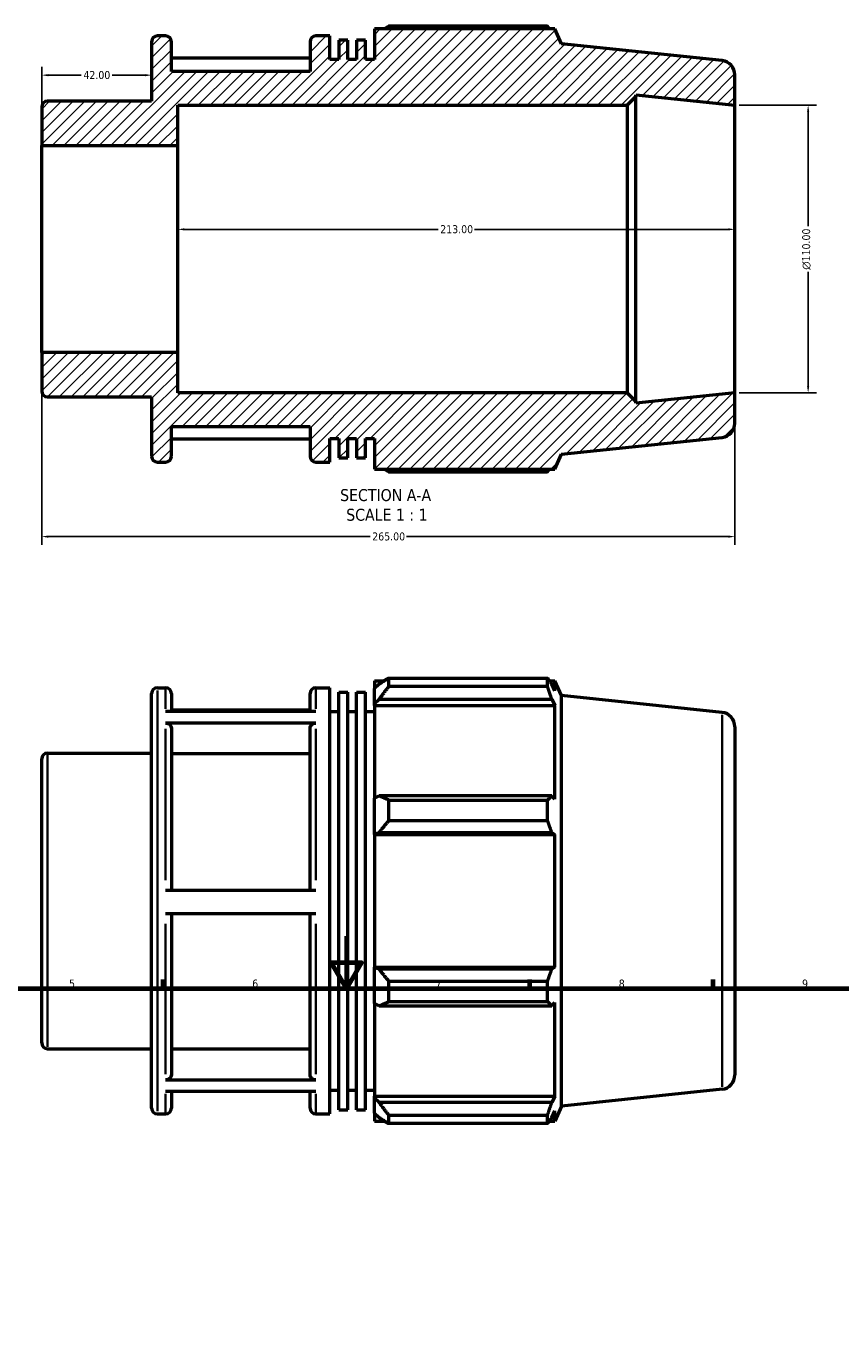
# Model space of a CAD drawing. Header units: millimetres. Extents: x -9 to 946, y -61 to 942.
# Tile 5 of 6: x 298 to 610, y 441 to 942. Entities that reach past the tile are written whole.
import ezdxf

# ---------------------------------------------------------------- set-up
doc = ezdxf.new("R2010")
doc.units = ezdxf.units.MM
for name, color, linetype, lineweight in [('Border (ANSI)', 7, 'Continuous', 70), ('Dimension (ANSI)', 7, 'Continuous', 25), ('Hatch (ANSI)', 7, 'Continuous', 18), ('Symbol (ANSI)', 7, 'Continuous', 25), ('Visible (ANSI)', 7, 'Continuous', 50), ('Visible Narrow (ANSI)', 7, 'Continuous', 35)]:
    doc.layers.add(name, color=color, linetype=linetype, lineweight=lineweight)
doc.styles.add('Label Text (ANSI)', font='tahoma.ttf')
doc.styles.add('Note Text (ANSI)', font='tahoma.ttf')
doc.dimstyles.new('Default - mm (ANSI)', dxfattribs={"dimtxt": 3.048, "dimasz": 2.5, "dimexe": 3.175, "dimexo": 1.6002, "dimgap": 0.8, "dimtad": 0, "dimtoh": 1, "dimrnd": 1e-08, "dimzin": 4, "dimdsep": 46, "dimtxsty": 'Note Text (ANSI)', "dimcen": 0.09, "dimdle": 10, "dimclrd": 256, "dimclre": 256, "dimclrt": 256, "dimadec": 1, "dimazin": 1, "dimtfac": 1, "dimtofl": 0, "dimtmove": 0, "dimatfit": 3, "dimfxl": 1, "dimtolj": 1, "dimtzin": 4, "dimlwd": -1, "dimlwe": -1, "dimarcsym": 0})

# ---------------------------------------------------------------- blocks, each defined once
blk = doc.blocks.new('Borders Default Border')
at = {"layer": 'Border (ANSI)'}
for p, q in [((350.42, 574), (350.42, 577.45)), ((490.58, 574), (490.58, 577.45)), ((560.67, 574), (560.67, 577.45))]:
    blk.add_line(p, q, dxfattribs=at)
at = {"layer": 'Border (ANSI)', "flags": 128}
for points in [[(420.5, 594), (420.5, 574), (414.73, 584), (426.27, 584), (420.5, 574)], [(20, 20), (20, 574), (821, 574), (821, 20), (20, 20)]]:
    blk.add_lwpolyline(points, dxfattribs=at)
at = {"layer": 'Border (ANSI)', "char_height": 3.05, "attachment_point": 7, "style": 'Note Text (ANSI)'}
for s, insert in [('5', (314.48, 574.34)), ('6', (384.49, 574.34)), ('7', (454.6, 574.4)), ('8', (524.63, 574.33)), ('9', (594.7, 574.34))]:
    blk.add_mtext(s, dxfattribs=dict(at, insert=insert))
blk = doc.blocks.new('*D7')
at = {"layer": 'Defpoints', "color": 0, "transparency": 16777216}
for p in [(346.03, 923.14), (346.03, 923.14), (304.03, 896.25)]:
    blk.add_point(p, dxfattribs=at)
at = {"layer": 'Dimension (ANSI)', "transparency": 16777216}
for p, q in [((304.03, 897.85), (304.03, 926.31)), ((306.53, 923.14), (319.15, 923.14)), ((343.53, 923.14), (330.92, 923.14))]:
    blk.add_line(p, q, dxfattribs=at)
for points in [[(306.53, 923.55), (306.53, 922.72), (304.03, 923.14)], [(343.53, 923.55), (343.53, 922.72), (346.03, 923.14)]]:
    blk.add_solid(points, dxfattribs=at)
at = {"layer": 'Dimension (ANSI)', "transparency": 16777216, "insert": (319.95, 924.72), "char_height": 3.048, "attachment_point": 1, "style": 'Note Text (ANSI)'}
blk.add_mtext('\\A1;42.00', dxfattribs=at)
blk = doc.blocks.new('*D8')
at = {"layer": 'Defpoints', "color": 0, "transparency": 16777216}
for p in [(356.03, 864.2), (356.03, 856.69), (569.03, 856.69)]:
    blk.add_point(p, dxfattribs=at)
at = {"layer": 'Dimension (ANSI)', "transparency": 16777216}
for p, q in [((358.53, 864.2), (455.57, 864.2)), ((566.53, 864.2), (469.49, 864.2))]:
    blk.add_line(p, q, dxfattribs=at)
for points in [[(358.53, 864.62), (358.53, 863.79), (356.03, 864.2)], [(566.53, 864.62), (566.53, 863.79), (569.03, 864.2)]]:
    blk.add_solid(points, dxfattribs=at)
at = {"layer": 'Dimension (ANSI)', "transparency": 16777216, "insert": (456.37, 865.79), "char_height": 3.048, "attachment_point": 1, "style": 'Note Text (ANSI)'}
blk.add_mtext('\\A1;213.00', dxfattribs=at)
blk = doc.blocks.new('*D9')
at = {"layer": 'Defpoints', "color": 0, "transparency": 16777216}
for p in [(569.03, 911.69), (569.03, 801.69), (597.03, 801.69)]:
    blk.add_point(p, dxfattribs=at)
at = {"layer": 'Dimension (ANSI)', "transparency": 16777216}
for p, q in [((570.63, 911.69), (600.21, 911.69)), ((597.03, 909.19), (597.03, 865.41)), ((597.03, 804.19), (597.03, 847.97)), ((570.63, 801.69), (600.21, 801.69))]:
    blk.add_line(p, q, dxfattribs=at)
for points in [[(596.61, 909.19), (597.45, 909.19), (597.03, 911.69)], [(596.61, 804.19), (597.45, 804.19), (597.03, 801.69)]]:
    blk.add_solid(points, dxfattribs=at)
at = {"layer": 'Dimension (ANSI)', "transparency": 16777216, "insert": (594.74, 848.77), "char_height": 3.048, "attachment_point": 1, "rotation": 90, "style": 'Note Text (ANSI)'}
blk.add_mtext('\\A1;\\fAIGDT|b0|i0;\\H3.0480;\\ln\\fTahoma|b0|i0;\\H3.0480;110.00', dxfattribs=at)
blk = doc.blocks.new('*D11')
at = {"layer": 'Defpoints', "color": 0, "transparency": 16777216}
for p in [(304.03, 817.13), (569.03, 801.69), (569.03, 746.76)]:
    blk.add_point(p, dxfattribs=at)
at = {"layer": 'Dimension (ANSI)', "transparency": 16777216}
for p, q in [((304.03, 815.53), (304.03, 743.58)), ((569.03, 800.09), (569.03, 743.58)), ((306.53, 746.76), (429.57, 746.76)), ((566.53, 746.76), (443.49, 746.76))]:
    blk.add_line(p, q, dxfattribs=at)
for points in [[(306.53, 747.18), (306.53, 746.34), (304.03, 746.76)], [(566.53, 747.18), (566.53, 746.34), (569.03, 746.76)]]:
    blk.add_solid(points, dxfattribs=at)
at = {"layer": 'Dimension (ANSI)', "transparency": 16777216, "insert": (430.37, 748.35), "char_height": 3.048, "attachment_point": 1, "style": 'Note Text (ANSI)'}
blk.add_mtext('\\A1;265.00', dxfattribs=at)

msp = doc.modelspace()

# ---------------------------------------------------------------- hatches: boundary and pattern name
at = {"layer": 'Hatch (ANSI)'}
h = msp.add_hatch(dxfattribs=at)
h.set_pattern_fill('ANSI31', color=256, scale=25.4, style=0)
h.set_pattern_definition([(45, (0, 0), (-2.245064, 2.245064), [])])
edge = h.paths.add_edge_path()
edge.add_ellipse((563.531, 790.144), major_axis=(0.575, -5.47), ratio=1, start_angle=0, end_angle=84)
edge.add_line((569.031, 790.144), (569.031, 801.692))
edge.add_line((569.031, 801.692), (531.174, 797.713))
edge.add_line((531.174, 797.713), (531.174, 798.392))
edge.add_line((531.174, 798.392), (527.874, 801.692))
edge.add_line((527.874, 801.692), (356.031, 801.692))
edge.add_line((356.031, 801.692), (356.031, 817.131))
edge.add_line((356.031, 817.131), (304.031, 817.131))
edge.add_line((304.031, 817.131), (304.031, 802.377))
edge.add_ellipse((306.231, 802.377), major_axis=(-2.2, 0), ratio=1, start_angle=0, end_angle=90)
edge.add_line((306.231, 800.177), (346.031, 800.177))
edge.add_line((346.031, 800.177), (346.031, 777.442))
edge.add_ellipse((348.231, 777.442), major_axis=(-2.2, 0), ratio=1, start_angle=0, end_angle=90)
edge.add_line((348.231, 775.242), (351.403, 775.242))
edge.add_ellipse((351.403, 777.442), major_axis=(0, -2.2), ratio=1, start_angle=0, end_angle=90)
edge.add_line((353.603, 777.442), (353.603, 788.817))
edge.add_line((353.603, 788.817), (406.603, 788.817))
edge.add_line((406.603, 788.817), (406.603, 777.442))
edge.add_ellipse((408.803, 777.442), major_axis=(-2.2, 0), ratio=1, start_angle=0, end_angle=90)
edge.add_line((408.803, 775.242), (414.174, 775.242))
edge.add_line((414.174, 775.242), (414.174, 784.292))
edge.add_line((414.174, 784.292), (417.586, 784.292))
edge.add_line((417.586, 784.292), (417.586, 776.871))
edge.add_line((417.586, 776.871), (420.997, 776.871))
edge.add_line((420.997, 776.871), (420.997, 784.292))
edge.add_line((420.997, 784.292), (424.408, 784.292))
edge.add_line((424.408, 784.292), (424.408, 776.871))
edge.add_line((424.408, 776.871), (427.82, 776.871))
edge.add_line((427.82, 776.871), (427.82, 784.292))
edge.add_line((427.82, 784.292), (431.231, 784.292))
edge.add_line((431.231, 784.292), (431.231, 772.527))
edge.add_line((431.231, 772.527), (500.243, 772.527))
edge.add_line((500.243, 772.527), (502.781, 778.228))
edge.add_line((502.781, 778.228), (564.106, 784.674))
edge = h.paths.add_edge_path()
edge.add_ellipse((563.531, 923.239), major_axis=(5.5, 0), ratio=1, start_angle=0, end_angle=84)
edge.add_line((564.106, 928.709), (502.781, 935.155))
edge.add_line((502.781, 935.155), (500.243, 940.857))
edge.add_line((500.243, 940.857), (431.231, 940.857))
edge.add_line((431.231, 940.857), (431.231, 929.092))
edge.add_line((431.231, 929.092), (427.82, 929.092))
edge.add_line((427.82, 929.092), (427.82, 936.513))
edge.add_line((427.82, 936.513), (424.408, 936.513))
edge.add_line((424.408, 936.513), (424.408, 929.092))
edge.add_line((424.408, 929.092), (420.997, 929.092))
edge.add_line((420.997, 929.092), (420.997, 936.513))
edge.add_line((420.997, 936.513), (417.586, 936.513))
edge.add_line((417.586, 936.513), (417.586, 929.092))
edge.add_line((417.586, 929.092), (414.174, 929.092))
edge.add_line((414.174, 929.092), (414.174, 938.142))
edge.add_line((414.174, 938.142), (408.803, 938.142))
edge.add_ellipse((408.803, 935.942), major_axis=(0, 2.2), ratio=1, start_angle=0, end_angle=90)
edge.add_line((406.603, 935.942), (406.603, 924.567))
edge.add_line((406.603, 924.567), (353.603, 924.567))
edge.add_line((353.603, 924.567), (353.603, 935.942))
edge.add_ellipse((351.403, 935.942), major_axis=(2.2, 0), ratio=1, start_angle=0, end_angle=90)
edge.add_line((351.403, 938.142), (348.231, 938.142))
edge.add_ellipse((348.231, 935.942), major_axis=(0, 2.2), ratio=1, start_angle=0, end_angle=90)
edge.add_line((346.031, 935.942), (346.031, 913.207))
edge.add_line((346.031, 913.207), (306.231, 913.207))
edge.add_ellipse((306.231, 911.007), major_axis=(0, 2.2), ratio=1, start_angle=0, end_angle=90)
edge.add_line((304.031, 911.007), (304.031, 896.252))
edge.add_line((304.031, 896.252), (356.031, 896.252))
edge.add_line((356.031, 896.252), (356.031, 911.692))
edge.add_line((356.031, 911.692), (527.874, 911.692))
edge.add_line((527.874, 911.692), (531.174, 914.992))
edge.add_line((531.174, 914.992), (531.174, 915.671))
edge.add_line((531.174, 915.671), (569.031, 911.692))
edge.add_line((569.031, 911.692), (569.031, 923.239))

# ---------------------------------------------------------------- linework, layer by layer
at = {"layer": 'Visible (ANSI)'}
for p, q in [((351.403, 938.142), (348.231, 938.142)), ((414.174, 938.142), (408.803, 938.142)), ((414.174, 929.092), (414.174, 938.142)), ((500.243, 940.857), (431.231, 940.857)), ((431.231, 940.857), (431.231, 929.092)), ((497.422, 941.846), (436.661, 941.846)), ((502.781, 935.155), (500.243, 940.857)), ((346.031, 935.942), (346.031, 913.207)), ((353.603, 924.567), (353.603, 935.942)), ((406.603, 935.942), (406.603, 924.567)), ((420.997, 936.513), (417.586, 936.513)), ((417.586, 936.513), (417.586, 929.092)), ((420.997, 929.092), (420.997, 936.513)), ((427.82, 936.513), (424.408, 936.513)), ((424.408, 936.513), (424.408, 929.092)), ((427.82, 929.092), (427.82, 936.513)), ((564.106, 928.709), (502.781, 935.155)), ((406.603, 929.575), (353.603, 929.575)), ((417.586, 929.092), (414.174, 929.092)), ((424.408, 929.092), (420.997, 929.092)), ((431.231, 929.092), (427.82, 929.092)), ((406.603, 924.567), (353.603, 924.567)), ((569.031, 911.692), (569.031, 923.239)), ((346.031, 913.207), (306.231, 913.207)), ((527.874, 911.692), (531.174, 914.992)), ((531.174, 914.992), (531.174, 915.671)), ((531.174, 915.671), (569.031, 911.692)), ((531.174, 798.392), (531.174, 914.992)), ((304.031, 911.007), (304.031, 896.252)), ((356.031, 896.252), (356.031, 911.692)), ((356.031, 911.692), (527.874, 911.692)), ((527.874, 911.692), (527.874, 801.692)), ((569.031, 801.692), (569.031, 911.692)), ((304.031, 896.252), (356.031, 896.252)), ((304.031, 817.131), (304.031, 896.252)), ((356.031, 817.131), (356.031, 896.252)), ((356.031, 817.131), (304.031, 817.131)), ((304.031, 817.131), (304.031, 802.377)), ((356.031, 801.692), (356.031, 817.131)), ((306.231, 800.177), (346.031, 800.177)), ((346.031, 800.177), (346.031, 777.442)), ((527.874, 801.692), (356.031, 801.692)), ((531.174, 798.392), (527.874, 801.692)), ((569.031, 801.692), (531.174, 797.713)), ((531.174, 797.713), (531.174, 798.392)), ((569.031, 790.144), (569.031, 801.692)), ((353.603, 777.442), (353.603, 788.817)), ((353.603, 788.817), (406.603, 788.817)), ((406.603, 788.817), (406.603, 777.442)), ((353.603, 784.194), (406.603, 784.194)), ((414.174, 775.242), (414.174, 784.292)), ((414.174, 784.292), (417.586, 784.292)), ((417.586, 784.292), (417.586, 776.871)), ((420.997, 776.871), (420.997, 784.292)), ((420.997, 784.292), (424.408, 784.292)), ((424.408, 784.292), (424.408, 776.871)), ((427.82, 776.871), (427.82, 784.292)), ((427.82, 784.292), (431.231, 784.292)), ((431.231, 784.292), (431.231, 772.527)), ((502.781, 778.228), (564.106, 784.674)), ((500.243, 772.527), (502.781, 778.228)), ((348.231, 775.242), (351.403, 775.242)), ((408.803, 775.242), (414.174, 775.242)), ((417.586, 776.871), (420.997, 776.871)), ((424.408, 776.871), (427.82, 776.871)), ((431.231, 772.527), (500.243, 772.527)), ((436.661, 771.538), (497.422, 771.538)), ((436.661, 692.679), (436.661, 689.406)), ((436.661, 692.679), (497.422, 692.679)), ((497.422, 689.406), (497.422, 692.679)), ((348.231, 688.975), (351.403, 688.975)), ((408.803, 688.975), (414.174, 688.975)), ((414.174, 526.075), (414.174, 688.975)), ((417.586, 527.704), (417.586, 687.346)), ((417.586, 687.346), (420.997, 687.346)), ((420.997, 527.704), (420.997, 687.346)), ((424.408, 527.704), (424.408, 687.346)), ((424.408, 687.346), (427.82, 687.346)), ((427.82, 527.704), (427.82, 687.346)), ((431.231, 691.69), (431.231, 688.657)), ((431.231, 691.69), (435.084, 691.69)), ((433.041, 690.384), (431.231, 688.657)), ((431.231, 682.983), (431.231, 688.657)), ((497.422, 689.406), (436.661, 689.406)), ((498.124, 691.69), (500.243, 691.69)), ((500.243, 687.794), (499.034, 690.384)), ((502.781, 685.988), (500.243, 691.69)), ((500.243, 687.794), (500.243, 691.69)), ((346.031, 528.275), (346.031, 686.775)), ((353.603, 686.775), (353.603, 680.022)), ((406.603, 680.022), (406.603, 686.775)), ((431.231, 682.983), (433.041, 684.588)), ((431.231, 682.18), (431.231, 682.983)), ((431.231, 682.18), (431.231, 646.806)), ((431.231, 682.18), (500.243, 682.18)), ((433.041, 684.588), (499.034, 684.588)), ((499.034, 684.588), (500.243, 682.18)), ((500.243, 646.388), (500.243, 682.18)), ((502.781, 529.061), (502.781, 685.988)), ((564.106, 679.542), (502.781, 685.988)), ((351.403, 680.022), (408.803, 680.022)), ((406.603, 680.408), (353.603, 680.408)), ((414.174, 679.925), (417.586, 679.925)), ((420.997, 679.925), (424.408, 679.925)), ((427.82, 679.925), (431.231, 679.925)), ((408.803, 675.456), (351.403, 675.456)), ((353.603, 673.547), (353.603, 611.623)), ((406.603, 611.623), (406.603, 673.547)), ((569.031, 674.072), (569.031, 540.977)), ((304.031, 553.21), (304.031, 661.84)), ((306.231, 664.04), (346.031, 664.04)), ((406.603, 663.674), (353.603, 663.674)), ((433.041, 647.641), (431.231, 646.806)), ((431.231, 633.106), (431.231, 646.806)), ((499.034, 647.641), (433.041, 647.641)), ((500.243, 646.388), (499.034, 647.641)), ((436.661, 646.069), (436.661, 638.168)), ((436.661, 646.069), (497.422, 646.069)), ((497.422, 638.168), (497.422, 646.069)), ((497.422, 638.168), (436.661, 638.168)), ((431.231, 633.106), (433.041, 633.65)), ((431.231, 632.834), (431.231, 633.106)), ((431.231, 632.834), (431.231, 582.216)), ((431.231, 632.834), (500.243, 632.834)), ((433.041, 633.65), (499.034, 633.65)), ((499.034, 633.65), (500.243, 632.834)), ((500.243, 582.216), (500.243, 632.834)), ((351.403, 611.623), (408.803, 611.623)), ((408.803, 602.573), (351.403, 602.573)), ((353.603, 602.573), (353.603, 541.033)), ((406.603, 541.033), (406.603, 602.573)), ((431.231, 581.944), (431.231, 582.216)), ((431.231, 582.216), (500.243, 582.216)), ((431.231, 568.244), (431.231, 581.944)), ((433.041, 581.399), (431.231, 581.944)), ((500.243, 582.216), (499.034, 581.399)), ((499.034, 581.399), (433.041, 581.399)), ((436.661, 576.881), (436.661, 568.98)), ((436.661, 576.881), (497.422, 576.881)), ((497.422, 568.98), (497.422, 576.881)), ((431.231, 568.244), (433.041, 567.408)), ((431.231, 568.244), (431.231, 532.869)), ((433.041, 567.408), (499.034, 567.408)), ((497.422, 568.98), (436.661, 568.98)), ((499.034, 567.408), (500.243, 568.662)), ((500.243, 532.869), (500.243, 568.662)), ((306.231, 551.01), (346.031, 551.01)), ((353.603, 550.9), (406.603, 550.9)), ((351.403, 539.126), (408.803, 539.126)), ((408.803, 534.642), (351.403, 534.642)), ((353.603, 534.642), (353.603, 528.275)), ((406.603, 528.275), (406.603, 534.642)), ((414.174, 535.125), (417.586, 535.125)), ((420.997, 535.125), (424.408, 535.125)), ((427.82, 535.125), (431.231, 535.125)), ((431.231, 532.067), (431.231, 532.869)), ((431.231, 532.869), (500.243, 532.869)), ((431.231, 526.392), (431.231, 532.067)), ((433.041, 530.461), (431.231, 532.067)), ((500.243, 532.869), (499.034, 530.461)), ((564.106, 535.507), (502.781, 529.061)), ((417.586, 527.704), (420.997, 527.704)), ((424.408, 527.704), (427.82, 527.704)), ((499.034, 530.461), (433.041, 530.461)), ((499.034, 524.666), (500.243, 527.255)), ((502.781, 529.061), (500.243, 523.36)), ((500.243, 523.36), (500.243, 527.255)), ((348.231, 526.075), (351.403, 526.075)), ((408.803, 526.075), (414.174, 526.075)), ((431.231, 526.392), (433.041, 524.666)), ((431.231, 526.392), (431.231, 523.36)), ((431.231, 523.36), (435.084, 523.36)), ((436.661, 525.643), (436.661, 522.371)), ((436.661, 525.643), (497.422, 525.643)), ((497.422, 522.371), (436.661, 522.371)), ((497.422, 522.371), (497.422, 525.643)), ((498.124, 523.36), (500.243, 523.36))]:
    msp.add_line(p, q, dxfattribs=at)
for centre, radius, start, end in [((348.231, 935.942), 2.2, 90, 180), ((351.403, 935.942), 2.2, 0, 90), ((408.803, 935.942), 2.2, 90, 180), ((563.531, 923.239), 5.5, 0, 84), ((306.231, 911.007), 2.2, 90, 180), ((306.231, 802.377), 2.2, 180, 270), ((563.531, 790.144), 5.5, 276, 0), ((348.231, 777.442), 2.2, 180, 270), ((351.403, 777.442), 2.2, 270, 0), ((408.803, 777.442), 2.2, 180, 270), ((348.231, 686.775), 2.2, 90, 180), ((351.403, 686.775), 2.2, 0, 90), ((408.803, 686.775), 2.2, 90, 180), ((563.531, 674.072), 5.5, 0, 84), ((306.231, 661.84), 2.2, 90, 180), ((306.231, 553.21), 2.2, 180, 270), ((563.531, 540.977), 5.5, 276, 0), ((348.231, 528.275), 2.2, 180, 270), ((351.403, 528.275), 2.2, 270, 0), ((408.803, 528.275), 2.2, 180, 270)]:
    msp.add_arc(centre, radius, start, end, dxfattribs=at)
for points, weights in [([(435.084, 940.857), (435.859, 941.347), (436.661, 941.846)], [1.01024924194, 1.01204582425, 1.01369539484]), ([(498.124, 940.857), (497.779, 941.347), (497.422, 941.846)], [1.00114266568, 1.00064529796, 1]), ([(436.661, 771.538), (435.859, 772.036), (435.084, 772.527)], [1.01369539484, 1.01204582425, 1.01024924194]), ([(497.422, 771.538), (497.779, 772.036), (498.124, 772.527)], [1, 1.00064529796, 1.00114266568]), ([(436.661, 692.679), (434.779, 691.508), (433.041, 690.384)], [1.01369539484, 1.00983178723, 1.00516169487]), ([(497.422, 692.679), (498.26, 691.508), (499.034, 690.384)], [1, 1.0015160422, 1.00221557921]), ([(433.041, 684.588), (434.779, 686.948), (436.661, 689.406)], [1.00516169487, 1.00983178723, 1.01369539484]), ([(499.034, 684.588), (498.26, 686.948), (497.422, 689.406)], [1.00221557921, 1.0015160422, 1]), ([(436.661, 646.069), (434.779, 646.871), (433.041, 647.641)], [1.01369539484, 1.00983178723, 1.00516169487]), ([(497.422, 646.069), (498.26, 646.871), (499.034, 647.641)], [1, 1.0015160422, 1.00221557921]), ([(433.041, 633.65), (434.779, 635.863), (436.661, 638.168)], [1.00516169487, 1.00983178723, 1.01369539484]), ([(499.034, 633.65), (498.26, 635.863), (497.422, 638.168)], [1.00221557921, 1.0015160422, 1]), ([(436.661, 576.881), (434.779, 579.186), (433.041, 581.399)], [1.01369539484, 1.00983178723, 1.00516169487]), ([(497.422, 576.881), (498.26, 579.186), (499.034, 581.399)], [1, 1.0015160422, 1.00221557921]), ([(433.041, 567.408), (434.779, 568.178), (436.661, 568.98)], [1.00516169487, 1.00983178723, 1.01369539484]), ([(499.034, 567.408), (498.26, 568.178), (497.422, 568.98)], [1.00221557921, 1.0015160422, 1]), ([(436.661, 525.643), (434.779, 528.101), (433.041, 530.461)], [1.01369539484, 1.00983178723, 1.00516169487]), ([(497.422, 525.643), (498.26, 528.101), (499.034, 530.461)], [1, 1.0015160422, 1.00221557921]), ([(433.041, 524.666), (434.779, 523.542), (436.661, 522.371)], [1.00516169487, 1.00983178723, 1.01369539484]), ([(499.034, 524.666), (498.26, 523.542), (497.422, 522.371)], [1.00221557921, 1.0015160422, 1])]:
    msp.add_rational_spline(points, weights, degree=2, dxfattribs=at)
for points, knots in [([(351.403, 675.456), (351.674, 675.456), (351.993, 675.401), (352.495, 675.221), (352.766, 675.064), (353.15, 674.731), (353.331, 674.496), (353.539, 674.061), (353.603, 673.783), (353.603, 673.547)], [0, 0, 0, 0, 0.08140398, 0.08140398, 0.16288502, 0.16288502, 0.2444621, 0.2444621, 0.32612334, 0.32612334, 0.32612334, 0.32612334]), ([(406.603, 673.547), (406.603, 673.783), (406.666, 674.061), (406.874, 674.496), (407.055, 674.731), (407.44, 675.064), (407.71, 675.221), (408.212, 675.401), (408.531, 675.456), (408.803, 675.456)], [0.97840023, 0.97840023, 0.97840023, 0.97840023, 1.06006147, 1.06006147, 1.14163855, 1.14163855, 1.22311959, 1.22311959, 1.30452357, 1.30452357, 1.30452357, 1.30452357]), ([(353.603, 541.033), (353.603, 540.798), (353.539, 540.521), (353.331, 540.085), (353.15, 539.851), (352.766, 539.518), (352.495, 539.361), (351.993, 539.181), (351.674, 539.126), (351.403, 539.126)], [0.97809593, 0.97809593, 0.97809593, 0.97809593, 1.05969148, 1.05969148, 1.14122943, 1.14122943, 1.22270161, 1.22270161, 1.30412102, 1.30412102, 1.30412102, 1.30412102]), ([(408.803, 539.126), (408.531, 539.126), (408.212, 539.181), (407.71, 539.361), (407.439, 539.518), (407.055, 539.851), (406.874, 540.085), (406.666, 540.521), (406.603, 540.798), (406.603, 541.033)], [0, 0, 0, 0, 0.0814194, 0.0814194, 0.16289159, 0.16289159, 0.24442954, 0.24442954, 0.32602509, 0.32602509, 0.32602509, 0.32602509])]:
    msp.add_open_spline(points, degree=3, knots=knots, dxfattribs=at)
at = {"layer": 'Visible Narrow (ANSI)'}
for p, q in [((348.231, 687.972), (348.231, 527.077)), ((351.403, 680.881), (351.403, 688.952)), ((408.803, 688.952), (408.803, 680.881)), ((564.106, 536.394), (564.106, 678.656)), ((351.403, 615.425), (351.403, 673.28)), ((408.803, 673.28), (408.803, 615.425)), ((306.231, 663.344), (306.231, 551.705)), ((351.403, 541.269), (351.403, 598.775)), ((408.803, 598.775), (408.803, 541.269)), ((351.403, 526.096), (351.403, 533.82)), ((408.803, 533.82), (408.803, 526.096))]:
    msp.add_line(p, q, dxfattribs=at)

# ---------------------------------------------------------------- block references
msp.add_blockref('Borders Default Border', (0, 0))

# ---------------------------------------------------------------- texts
at = {"layer": 'Symbol (ANSI)', "char_height": 4.572, "attachment_point": 7, "style": 'Label Text (ANSI)'}
for s, insert in [('SECTION A-A', (418.107, 760.262)), ('SCALE 1 : 1', (420.426, 752.75))]:
    msp.add_mtext(s, dxfattribs=dict(at, insert=insert))

# ---------------------------------------------------------------- dimensions: what is measured, and where the dimension line sits
at = {"layer": 'Dimension (ANSI)'}
for base, p1, p2, override, picture, middle in [((346.031, 923.137), (304.031, 896.252), (346.031, 923.137), {"dimtoh": 0, "dimdec": 2, "dimse2": 1, "dimtp": 0, "dimtm": 0, "dimtdec": 2, "dimatfit": 1}, '*D7', (325.031, 923.137)), ((356.031, 864.205), (569.031, 856.692), (356.031, 856.692), {"dimtoh": 0, "dimdec": 2, "dimse1": 1, "dimse2": 1, "dimtp": 0, "dimtm": 0, "dimtdec": 2, "dimatfit": 1}, '*D8', (462.531, 864.205)), ((569.031, 746.759), (304.031, 817.131), (569.031, 801.692), {"dimtoh": 0, "dimdec": 2, "dimtp": 0, "dimtm": 0, "dimtdec": 2, "dimatfit": 1}, '*D11', (436.531, 746.759))]:
    dim = msp.add_linear_dim(base=base, p1=p1, p2=p2, angle=180, dimstyle='Default - mm (ANSI)', override=override, dxfattribs=at)
    dim.commit()
    dim.dimension.update_dxf_attribs({"geometry": picture, "text_midpoint": middle, "dimtype": 160})
dim = msp.add_linear_dim(base=(597.031, 801.692), p1=(569.031, 911.692), p2=(569.031, 801.692), angle=90, text='\\fAIGDT|b0|i0;\\H3.0480;\\ln\\fTahoma|b0|i0;\\H3.0480;<>', dimstyle='Default - mm (ANSI)', override={"dimtoh": 0, "dimdec": 2, "dimtp": 0, "dimtm": 0, "dimtdec": 2, "dimatfit": 1}, dxfattribs=at)
dim.commit()
dim.dimension.update_dxf_attribs({"geometry": '*D9', "text_midpoint": (597.031, 856.692), "dimtype": 160})

doc.saveas('drawing.dxf')
